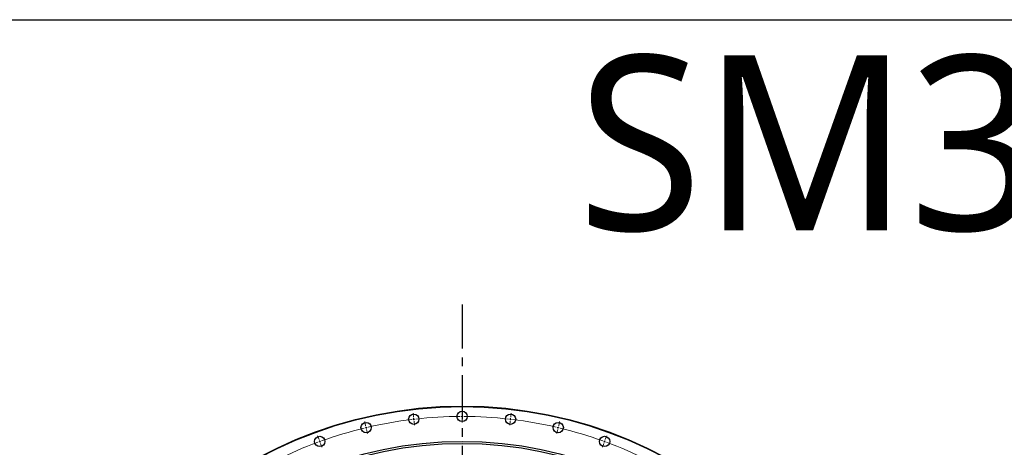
# Model space of a CAD drawing. Header units: millimetres. Extents: x 90 to 11535, y 34437 to 43816.
# Tile 6 of 14: x 2036 to 4512, y 42740 to 43816. Entities that reach past the tile are written whole.
import ezdxf

# ---------------------------------------------------------------- set-up
doc = ezdxf.new("R2010")
doc.units = ezdxf.units.MM
doc.header["$LTSCALE"] = 50
doc.linetypes.add('CENTER', pattern=[10.16, 6.35, -1.27, 1.27, -1.27])

msp = doc.modelspace()

# ---------------------------------------------------------------- linework, layer by layer
at = {"linetype": 'CENTER', "ltscale": 0.35}
msp.add_line((3148.9, 43099.8), (3148.9, 40441.2), dxfattribs=at)
at = {"color": 0, "linetype": 'Continuous', "lineweight": 18}
for p, q in [((3026.8, 42815.9), (3025.5, 42826.3)), ((3027.3, 42811), (3027, 42813.4)), ((3148.9, 42823), (3148.9, 42833.5)), ((3148.9, 42818), (3148.9, 42820.5)), ((3148.9, 42818), (3148.9, 42815.5)), ((3148.9, 42813), (3148.9, 42802.5)), ((3270.6, 42811), (3270.8, 42813.4)), ((3271.1, 42815.9), (3272.4, 42826.3)), ((2906.2, 42794.7), (2903.8, 42804.9)), ((2907.4, 42789.8), (2906.8, 42792.2)), ((2907.4, 42789.8), (2908, 42787.4)), ((3027.3, 42811), (3027.6, 42808.5)), ((3027.9, 42806), (3029.1, 42795.6)), ((3270, 42806), (3268.8, 42795.6)), ((3270.6, 42811), (3270.3, 42808.5)), ((3390.5, 42789.8), (3389.9, 42787.4)), ((3390.5, 42789.8), (3391.1, 42792.2)), ((3391.7, 42794.7), (3394.1, 42804.9)), ((2789, 42759.6), (2785.4, 42769.4)), ((2908.5, 42784.9), (2910.9, 42774.7)), ((3389.4, 42784.9), (3386.9, 42774.7)), ((3508.9, 42759.6), (3512.5, 42769.4)), ((2790.7, 42754.9), (2789.8, 42757.2)), ((2790.7, 42754.9), (2791.5, 42752.5)), ((2792.4, 42750.2), (2796, 42740.3)), ((3505.5, 42750.2), (3501.9, 42740.3)), ((3507.2, 42754.9), (3506.4, 42752.5)), ((3507.2, 42754.9), (3508.1, 42757.2))]:
    msp.add_line(p, q, dxfattribs=at)
at = {"lineweight": 25}
msp.add_lwpolyline([(89.5, 43816.3), (11534.5, 43816.3), (11534.5, 34437.4), (89.5, 34437.4)], close=True, dxfattribs=at)
at = {"color": 7, "linetype": 'Continuous', "lineweight": 25}
for centre, radius in [((3148.9, 41770.5), 1073.5), ((3148.9, 41770.5), 1072.5), ((3027.3, 42811), 13), ((3148.9, 42818), 13), ((3270.6, 42811), 13), ((2907.4, 42789.8), 13), ((3390.5, 42789.8), 13), ((2790.7, 42754.9), 13), ((3507.2, 42754.9), 13), ((3148.9, 41770.5), 984.5), ((3148.9, 41770.5), 979.5)]:
    msp.add_circle(centre, radius, dxfattribs=at)
at = {"color": 0, "linetype": 'Continuous', "lineweight": 18}
for start, end in [(90.2735, 96.3932), (90, 90.1367), (89.8633, 90), (83.6068, 89.7265), (103.6068, 109.7265), (103.3333, 103.4701), (103.1966, 103.3333), (96.9402, 103.0598), (96.6667, 96.8034), (96.5299, 96.6667), (83.3333, 83.4701), (83.1966, 83.3333), (76.9402, 83.0598), (76.6667, 76.8034), (76.5299, 76.6667), (70.2735, 76.3932), (110.2735, 116.3932), (110, 110.1367), (109.8633, 110), (70, 70.1367), (69.8633, 70), (63.6068, 69.7265)]:
    msp.add_arc((3148.9, 41770.5), 1047.5, start, end, dxfattribs=at)

# ---------------------------------------------------------------- texts
at = {"insert": (3438.4, 43726.3), "char_height": 440, "width": 1063.213, "attachment_point": 1}
msp.add_mtext('{\\fYu Gothic Medium|b0|i0|c0|p0;\\C1;SM3320-1-2147AA}', dxfattribs=at)

doc.saveas('drawing.dxf')
